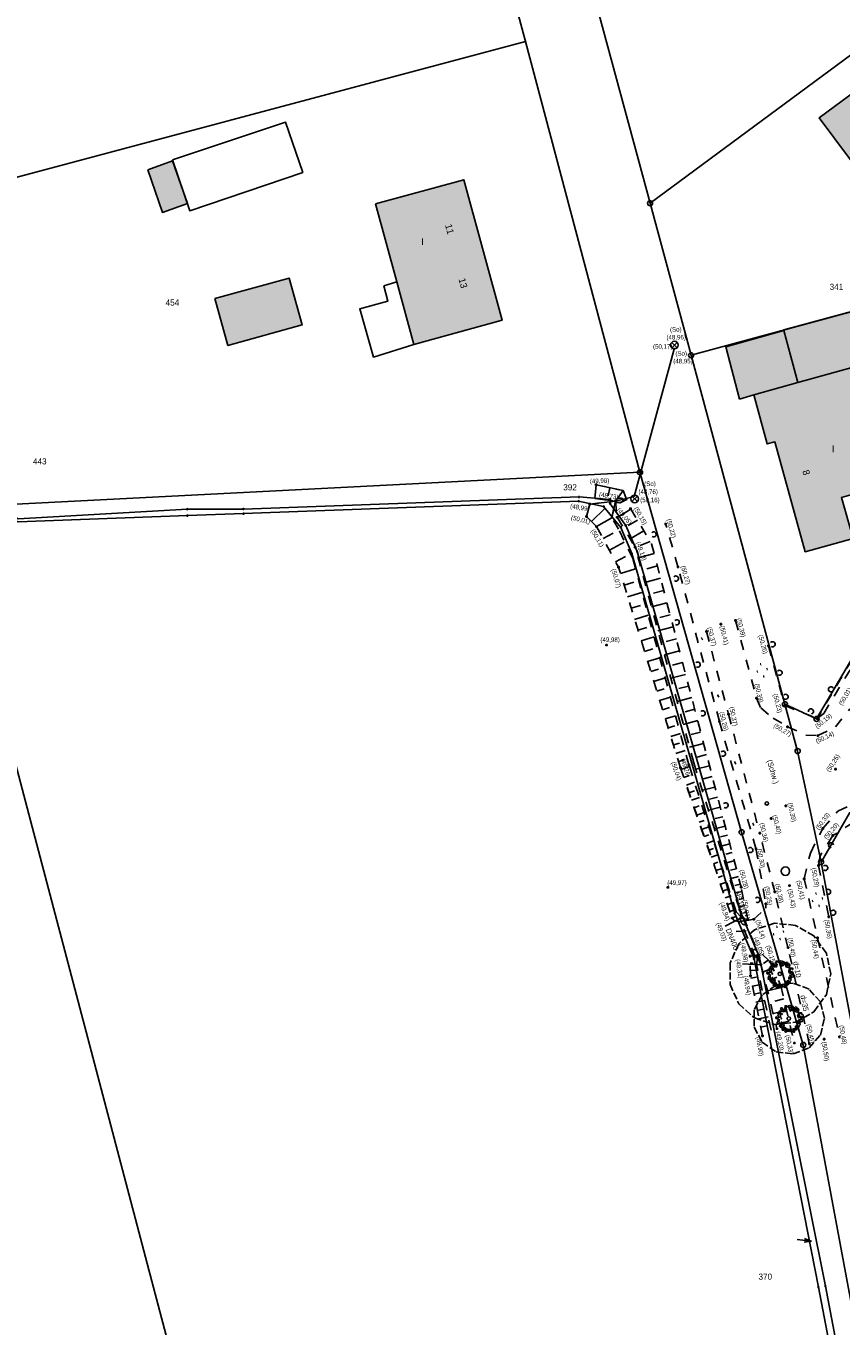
# Model space of a CAD drawing. Extents: x 2408905 to 2410405, y 5786105 to 5787663.
# Tile 10 of 43: x 2409688 to 2409768, y 5786749 to 5786877. Entities that reach past the tile are written whole.
import ezdxf

# ---------------------------------------------------------------- set-up
doc = ezdxf.new("R2010")
doc.units = 0
doc.linetypes.add('DASHED_61', pattern=[0.9, 0.7, -0.2])
doc.linetypes.add('DASHED_70', pattern=[2, 1, -1])
for name, color, linetype in [('K100-FLST_GRENZEN', 40, 'Continuous'), ('K105-FLST_NUMMERN', 40, 'Continuous'), ('K125-GEB_LINIEN', 40, 'Continuous'), ('K125-GEB_LINIEN-FLAECHE', 2, 'Continuous'), ('K130-GEB_TEXTE', 40, 'Continuous'), ('K140-KATASTERTOPO', 7, 'Continuous'), ('K145-VERM_PKTE', 7, 'Continuous'), ('STRKAT-TEXTE', 7, 'Continuous'), ('TOP-HOEHENI', 7, 'Continuous'), ('TOP-LINIEN', 7, 'Continuous'), ('TOP-SYMB-STRASSE', 32, 'Continuous'), ('TOP-SYMBOLE', 7, 'Continuous'), ('TOP-TEXTE', 7, 'Continuous')]:
    doc.layers.add(name, color=color, linetype=linetype)
doc.styles.add('SIMPLEX', font='CONTINUOUS')

# ---------------------------------------------------------------- blocks, each defined once
blk = doc.blocks.new('233')
at = {"layer": 'K105-FLST_NUMMERN', "color": 7}
for points in [[(2, 0.5, 0), (0, 0, 0), (2, -0.5, 0)], [(0, 0, 0), (4, 0, 0)]]:
    blk.add_polyline3d(points, dxfattribs=at)
blk = doc.blocks.new('128')
at = {"color": 11, "linetype": 'Continuous'}
blk.add_circle((0, 0), 0.5, dxfattribs=at)
blk = doc.blocks.new('122')
at = {"color": 11, "linetype": 'Continuous'}
blk.add_circle((0, 0), 1.25, dxfattribs=at)
blk = doc.blocks.new('251')
at = {"color": 40, "linetype": 'Continuous'}
blk.add_circle((0, 0), 0.175, dxfattribs=at)
blk = doc.blocks.new('GRENZSTEIN')
at = {"color": 7, "linetype": 'Continuous'}
blk.add_circle((0, 0), 0.75, dxfattribs=at)
blk = doc.blocks.new('806')
at = {"color": 43, "linetype": 'Continuous'}
blk.add_circle((0, -0.006), 0.251, dxfattribs=at)
at = {"layer": 'TOP-SYMBOLE', "color": 112}
for points in [[(-1.757, 0.278, 0), (-1.908, 0.204, 0), (-1.933, 0.082, 0), (-1.871, 0.009, 0), (-1.76, -0.042, 0), (-1.625, -0.005, 0), (-1.551, -0.103, 0), (-1.328, -0.264, 0)], [(-1.547, 0.71, 0), (-1.485, 0.598, 0), (-1.624, 0.462, 0), (-1.499, 0.339, 0), (-1.499, 0.239, 0), (-1.584, 0.177, 0), (-1.759, 0.092, 0)], [(-1.594, 0.656, 0), (-1.594, 0.778, 0), (-1.467, 0.839, 0), (-1.406, 0.766, 0), (-1.279, 0.904, 0)], [(-0.873, 0.57, 0), (-1.352, 0.847, 0), (-1.448, 0.987, 0), (-1.387, 1.086, 0), (-1.301, 1.086, 0), (-1.203, 1.061, 0), (-1.13, 1.037, 0), (-1.105, 1.11, 0), (-1.081, 1.184, 0), (-1.13, 1.332, 0), (-1.203, 1.466, 0), (-1.129, 1.591, 0), (-0.955, 1.567, 0), (-0.882, 1.467, 0), (-0.895, 1.256, 0)], [(-1.382, 0.089, 0), (-1.431, 0.263, 0)], [(-0.917, 0.756, 0), (-1.196, 0.657, 0), (-1.298, 0.509, 0), (-1.249, 0.36, 0), (-1.237, 0.175, 0), (-1.082, 0.025, 0), (-1.143, -0.086, 0)], [(-0.977, 1.436, 0), (-0.711, 1.288, 0), (-0.625, 1.251, 0), (-0.625, 1.202, 0), (-0.687, 1.153, 0), (-0.637, 1.042, 0), (-0.538, 1.029, 0), (-0.448, 1.082, 0), (-0.436, 1.257, 0), (-0.6, 1.635, 0), (-0.425, 1.745, 0)], [(-0.279, 1.428, 0), (-0.389, 1.318, 0), (-0.635, 1.3, 0), (-0.82, 1.207, 0), (-0.838, 1.024, 0), (-0.746, 0.951, 0)], [(-0.487, 1.639, 0), (-0.56, 1.694, 0), (-0.578, 1.822, 0), (-0.487, 1.877, 0), (-0.322, 1.877, 0), (-0.23, 1.786, 0), (-0.23, 1.694, 0), (-0.249, 1.621, 0)], [(-0.143, 1.799, 0), (0.128, 1.892, 0), (0.355, 1.854, 0), (0.561, 1.724, 0)], [(-0.044, 1.548, 0), (0.122, 1.639, 0), (0.284, 1.659, 0), (0.357, 1.51, 0)], [(-0.029, 1.786, 0), (0.191, 1.121, 0), (0.198, 1.099, 0), (0.249, 1.084, 0), (0.298, 1.145, 0), (0.525, 1.778, 0), (0.599, 1.803, 0), (0.661, 1.741, 0), (0.698, 1.642, 0), (1.058, 1.064, 0)], [(0.249, 1.351, 0), (0.397, 1.24, 0), (0.521, 1.214, 0), (0.688, 1.379, 0), (0.761, 1.656, 0)], [(0.855, 1.481, 0), (0.857, 1.593, 0), (0.97, 1.698, 0), (1.118, 1.661, 0), (1.167, 1.562, 0), (1.141, 1.487, 0), (1.053, 1.426, 0), (1.053, 1.389, 0), (1.164, 1.414, 0), (1.274, 1.45, 0), (1.36, 1.464, 0), (1.446, 1.365, 0), (1.484, 1.279, 0), (1.485, 1.192, 0), (1.397, 1.13, 0), (1.437, 0.8, 0), (1.422, 0.738, 0), (1.521, 0.664, 0), (1.706, 0.813, 0), (1.829, 0.849, 0), (1.917, 0.788, 0), (1.854, 0.652, 0), (1.78, 0.591, 0)], [(1.497, 1.128, 0), (1.387, 1.201, 0), (1.314, 1.22, 0), (1.204, 1.203, 0), (1.111, 1.258, 0), (1, 1.221, 0), (0.89, 1.221, 0), (0.89, 1.13, 0), (0.927, 1.038, 0), (1.076, 0.983, 0), (1.224, 0.927, 0), (1.371, 0.945, 0), (1.502, 0.908, 0), (1.511, 0.814, 0)], [(1.613, 0.547, 0), (1.447, 0.602, 0), (1.356, 0.602, 0), (1.301, 0.473, 0), (1.319, 0.345, 0), (1.374, 0.197, 0), (1.502, 0.104, 0), (1.667, 0.122, 0), (1.667, 0.305, 0), (1.612, 0.379, 0), (1.484, 0.36, 0), (1.575, 0.251, 0), (1.758, 0.251, 0), (1.758, 0.397, 0)], [(1.308, 0.152, 0), (1.917, 0.126, 0), (1.978, 0.064, 0), (1.954, 0.003, 0), (1.893, -0.034, 0), (1.488, -0.282, 0), (1.539, -0.084, 0)], [(2.029, 0.227, 0), (1.93, 0.189, 0), (1.804, 0.103, 0), (1.777, -0.023, 0), (1.876, -0.122, 0), (1.961, -0.209, 0), (2.013, -0.354, 0), (1.982, -0.442, 0), (1.835, -0.492, 0), (1.623, -0.392, 0), (1.549, -0.426, 0), (1.498, -0.526, 0), (1.536, -0.626, 0), (1.634, -0.664, 0), (1.709, -0.603, 0)], [(-1.792, -0.85, 0), (-1.195, -0.7, 0), (-1.134, -0.749, 0), (-1.171, -0.835, 0), (-1.234, -1.221, 0), (-1.197, -1.319, 0), (-1.06, -1.319, 0), (-0.973, -1.232, 0), (-1.039, -1.157, 0)], [(-1.731, -0.314, 0), (-1.631, -0.362, 0), (-1.607, -0.424, 0), (-1.644, -0.485, 0), (-1.707, -0.534, 0), (-1.706, -0.669, 0), (-1.644, -0.718, 0), (-1.445, -0.855, 0)], [(-1.357, -0.095, 0), (-1.431, -0.299, 0), (-1.449, -0.557, 0), (-1.339, -0.704, 0), (-1.264, -0.814, 0), (-1.11, -0.814, 0), (-1.034, -0.591, 0), (-1.183, -0.479, 0)], [(-0.676, -1.547, 0), (-0.641, -1.272, 0), (-1.333, -1.166, 0), (-1.388, -1.157, 0), (-1.337, -1.056, 0), (-0.996, -1.006, 0), (-0.958, -0.883, 0), (-0.872, -0.809, 0), (-0.75, -0.822, 0), (-0.701, -0.914, 0), (-0.979, -1.556, 0), (-0.98, -1.559, 0), (-0.955, -1.707, 0), (-0.88, -1.744, 0), (-0.782, -1.732, 0), (-0.095, -1.6, 0), (-0.062, -1.593, 0), (0.012, -1.631, 0), (0.11, -1.693, 0), (0.435, -1.966, 0)], [(-0.737, -1.364, 0), (-0.796, -1.587, 0), (-0.677, -1.659, 0), (-0.488, -1.548, 0), (-0.451, -1.401, 0), (-0.526, -1.31, 0)], [(-0.504, -1.818, 0), (-0.595, -1.89, 0), (-0.558, -1.988, 0), (-0.485, -2.037, 0), (-0.336, -1.988, 0), (-0.299, -1.876, 0), (-0.287, -1.777, 0), (-0.287, -1.678, 0), (-0.323, -1.503, 0)], [(-0.174, -1.497, 0), (-0.265, -1.662, 0), (-0.358, -1.808, 0), (-0.193, -1.863, 0), (0.013, -1.845, 0), (0.013, -1.699, 0), (0.142, -1.589, 0), (0.325, -1.625, 0), (0.325, -1.735, 0)], [(0.012, -1.747, 0), (0.174, -1.823, 0), (0.273, -1.961, 0), (0.449, -1.862, 0), (0.572, -1.911, 0), (0.758, -2.023, 0), (0.819, -2.023, 0), (0.856, -1.894, 0), (0.806, -1.611, 0)], [(0.925, -1.812, 0), (0.683, -1.775, 0), (0.571, -1.647, 0), (0.626, -1.519, 0), (0.864, -1.464, 0), (0.974, -1.39, 0), (0.974, -1.244, 0), (0.974, -1.061, 0)], [(0.604, -1.657, 0), (1.213, -1.608, 0), (1.224, -1.546, 0), (1.186, -1.484, 0), (0.958, -1.309, 0)], [(0.996, -1.703, 0), (1.081, -1.652, 0), (1.093, -1.579, 0), (1.068, -1.467, 0), (1.105, -1.304, 0), (1.191, -1.304, 0), (1.301, -1.278, 0), (1.487, -1.28, 0), (1.535, -1.218, 0), (1.496, -1.157, 0), (1.33, -1.095, 0), (1.293, -1.034, 0), (1.305, -0.922, 0)], [(1.116, -0.914, 0), (1.136, -1.081, 0), (1.339, -1.137, 0), (1.525, -1.101, 0), (1.67, -0.917, 0), (1.634, -0.751, 0), (1.449, -0.75, 0), (1.302, -0.75, 0), (1.302, -0.621, 0), (1.412, -0.399, 0)]]:
    blk.add_polyline3d(points, dxfattribs=at)
blk = doc.blocks.new('1802')
at = {"layer": 'TOP-SYMBOLE', "color": 123}
blk.add_polyline3d([(2.3, 0, 0), (2.297, 0.045, 0), (2.289, 0.089, 0), (2.276, 0.133, 0), (2.257, 0.177, 0), (2.234, 0.22, 0), (2.205, 0.261, 0), (2.171, 0.302, 0), (2.133, 0.341, 0), (2.09, 0.378, 0), (2.042, 0.414, 0), (1.99, 0.447, 0), (1.935, 0.479, 0), (1.876, 0.508, 0), (1.813, 0.536, 0), (1.748, 0.56, 0), (1.679, 0.582, 0), (1.608, 0.601, 0), (1.535, 0.618, 0), (1.46, 0.631, 0), (1.384, 0.642, 0), (1.307, 0.649, 0), (1.228, 0.654, 0), (1.15, 0.655, 0), (1.072, 0.654, 0), (0.993, 0.649, 0), (0.916, 0.642, 0), (0.84, 0.631, 0), (0.765, 0.618, 0), (0.692, 0.601, 0), (0.621, 0.582, 0), (0.552, 0.56, 0), (0.487, 0.536, 0), (0.424, 0.508, 0), (0.365, 0.479, 0), (0.31, 0.447, 0), (0.258, 0.414, 0), (0.21, 0.378, 0), (0.167, 0.341, 0), (0.129, 0.302, 0), (0.095, 0.261, 0), (0.066, 0.22, 0), (0.043, 0.177, 0), (0.024, 0.133, 0), (0.011, 0.089, 0), (0.003, 0.045, 0), (0, 0, 0), (0.003, -0.045, 0), (0.011, -0.089, 0), (0.024, -0.133, 0), (0.043, -0.177, 0), (0.066, -0.22, 0), (0.095, -0.261, 0), (0.129, -0.302, 0), (0.167, -0.341, 0), (0.21, -0.378, 0), (0.258, -0.414, 0), (0.31, -0.447, 0), (0.365, -0.479, 0), (0.424, -0.508, 0), (0.487, -0.536, 0), (0.552, -0.56, 0), (0.621, -0.582, 0), (0.692, -0.601, 0), (0.765, -0.618, 0), (0.84, -0.631, 0), (0.916, -0.642, 0), (0.993, -0.649, 0), (1.072, -0.654, 0), (1.15, -0.655, 0), (1.228, -0.654, 0), (1.307, -0.649, 0), (1.384, -0.642, 0), (1.46, -0.631, 0), (1.535, -0.618, 0), (1.608, -0.601, 0), (1.679, -0.582, 0), (1.748, -0.56, 0), (1.813, -0.536, 0), (1.876, -0.508, 0), (1.935, -0.479, 0), (1.99, -0.447, 0), (2.042, -0.414, 0), (2.09, -0.378, 0), (2.133, -0.341, 0), (2.171, -0.302, 0), (2.205, -0.261, 0), (2.234, -0.22, 0), (2.257, -0.177, 0), (2.276, -0.133, 0), (2.289, -0.089, 0), (2.297, -0.045, 0), (2.3, 0, 0), (2.3, 0, 0)], dxfattribs=at)
blk = doc.blocks.new('1731')
at = {"color": 123, "linetype": 'Continuous'}
blk.add_circle((0, 0), 0.75, dxfattribs=at)
at = {"layer": 'TOP-SYMB-STRASSE', "color": 123}
for points in [[(-0.53, -0.53, 0), (0.53, 0.53, 0)], [(0.53, -0.53, 0), (-0.53, 0.53, 0)]]:
    blk.add_polyline3d(points, dxfattribs=at)
blk = doc.blocks.new('168')
at = {"color": 74, "linetype": 'Continuous'}
blk.add_arc((0, 0.001), 1, 318.61027, 221.38965, dxfattribs=at)
blk = doc.blocks.new('179')
at = {"layer": 'TOP-SYMBOLE', "color": 111}
for points in [[(-4, -0.25, 0), (-4, 0.25, 0)], [(-3.5, -0.25, 0), (-3.5, 0.25, 0)], [(-0.25, 2.75, 0), (-0.25, 3.25, 0)], [(0.25, 2.75, 0), (0.25, 3.25, 0)], [(3.5, -0.25, 0), (3.5, 0.25, 0)], [(4, -0.25, 0), (4, 0.25, 0)], [(-0.25, -3.25, 0), (-0.25, -2.75, 0)], [(0.25, -3.25, 0), (0.25, -2.75, 0)]]:
    blk.add_polyline3d(points, dxfattribs=at)
blk = doc.blocks.new('177')
at = {"layer": 'TOP-SYMBOLE', "color": 111}
for points in [[(-0.25, -0.25, 0), (-0.25, 0.25, 0)], [(0.25, -0.25, 0), (0.25, 0.25, 0)]]:
    blk.add_polyline3d(points, dxfattribs=at)
blk = doc.blocks.new('247')
at = {"layer": 'TOP-HOEHENI', "color": 30}
for points in [[(-0.375, 0, 0), (0.375, 0, 0)], [(0, -0.375, 0), (0, 0.375, 0)]]:
    blk.add_polyline3d(points, dxfattribs=at)

msp = doc.modelspace()

# ---------------------------------------------------------------- hatches: boundary and pattern name
at = {"layer": 'K125-GEB_LINIEN-FLAECHE'}
for color, points in [(32, [(2409768.498, 5786863.725), (2409771.051, 5786860.287), (2409772.2, 5786861.172), (2409773.024, 5786861.806), (2409778.134, 5786854.856), (2409784.758, 5786859.75), (2409779.641, 5786866.689), (2409781.445, 5786868.027), (2409779.831, 5786870.233), (2409778.465, 5786872.099), (2409776.004, 5786875.461), (2409773.53, 5786873.634), (2409765.528, 5786867.724)]), (33, [(2409699.583, 5786862.611), (2409701.028, 5786858.428), (2409703.501, 5786859.29), (2409702.022, 5786863.479)]), (32, [(2409721.941, 5786859.262), (2409724.031, 5786851.632), (2409725.721, 5786845.461), (2409734.39, 5786847.841), (2409730.612, 5786861.642)]), (33, [(2409706.171, 5786849.979), (2409707.452, 5786845.371), (2409714.751, 5786847.384), (2409713.469, 5786851.99)]), (33, [(2409762.042, 5786846.857), (2409763.415, 5786841.739), (2409768.617, 5786843.187), (2409768.721, 5786842.811), (2409772.223, 5786843.768), (2409770.749, 5786849.265), (2409762.029, 5786846.905)]), (33, [(2409757.697, 5786840.112), (2409759.113, 5786840.542), (2409763.415, 5786841.739), (2409762.042, 5786846.857), (2409756.339, 5786845.232)]), (32, [(2409768.721, 5786842.811), (2409768.617, 5786843.187), (2409763.415, 5786841.739), (2409759.113, 5786840.542), (2409760.417, 5786835.707), (2409761.161, 5786835.908), (2409764.145, 5786825.118), (2409768.837, 5786826.426), (2409767.696, 5786830.461), (2409771.836, 5786831.619)])]:
    msp.add_hatch(color=color, dxfattribs=at).paths.add_polyline_path(points)

# ---------------------------------------------------------------- linework, layer by layer
at = {"layer": 'K100-FLST_GRENZEN', "color": 7}
for points in [[(2409772.947, 5786756.166, 0), (2409765.696, 5786794.675, 0), (2409763.402, 5786805.559, 0), (2409762.158, 5786810.161, 0), (2409752.947, 5786844.414, 0), (2409748.907, 5786859.331, 0), (2409726.224, 5786943.092, 0), (2409725.162, 5786947.016, 0), (2409724.599, 5786949.096, 0), (2409723.261, 5786954.046, 0), (2409702.503, 5787030.808, 0), (2409695.355, 5787065.848, 0), (2409689.941, 5787061.966, 0), (2409689.346, 5787057.474, 0), (2409689.346, 5787057.474, 0), (2409697.026, 5787022.126, 0), (2409714.733, 5786956.72, 0), (2409717.678, 5786945.84, 0), (2409736.671, 5786875.198, 0), (2409747.92, 5786832.927, 0), (2409757.9, 5786797.604, 0), (2409761.643, 5786784.682, 0), (2409763.95, 5786776.715, 0), (2409778.558, 5786698.174, 0)], [(2409792.645, 5786855.189, 0), (2409765.264, 5786808.718, 0), (2409762.158, 5786810.161, 0), (2409763.402, 5786805.559, 0), (2409763.402, 5786805.559, 0), (2409765.696, 5786794.675, 0), (2409768.513, 5786799.532, 0)], [(2409686.848, 5786828.073, 0), (2409703.473, 5786828.675, 0), (2409708.979, 5786828.865, 0), (2409741.897, 5786830.086, 0), (2409744.346, 5786829.561, 0), (2409746.043, 5786827.521, 0), (2409747.105, 5786824.951, 0), (2409757.225, 5786789.631, 0), (2409759.116, 5786785.179, 0), (2409759.554, 5786782.947, 0), (2409765.442, 5786752.943, 0), (2409775.939, 5786698.186, 0)], [(2409776.455, 5786698.717, 0), (2409766.134, 5786753.051, 0), (2409760.037, 5786783.348, 0), (2409759.642, 5786785.313, 0), (2409757.804, 5786789.8, 0), (2409747.647, 5786825.143, 0), (2409746.514, 5786827.711, 0), (2409744.997, 5786829.843, 0), (2409744.993, 5786830.27, 0), (2409741.933, 5786830.506, 0), (2409708.978, 5786829.321, 0), (2409703.475, 5786829.308, 0), (2409686.868, 5786828.342, 0)], [(2409788.525, 5786673.584, 0), (2409787.894, 5786676.922, 0), (2409786.264, 5786685.54, 0), (2409785.578, 5786689.164, 0), (2409778.558, 5786698.174, 0), (2409777.171, 5786697.414, 0), (2409776.222, 5786696.895, 0), (2409773.135, 5786695.204, 0), (2409718.358, 5786683.98, 0), (2409718.358, 5786683.98, 0), (2409699.377, 5786755.899, 0), (2409679.968, 5786829.44, 0), (2409674.09, 5786829.117, 0), (2409672.953, 5786829.058, 0), (2409668.98, 5786828.853, 0), (2409667.1, 5786828.756, 0), (2409664.65, 5786828.635, 0), (2409658.813, 5786828.346, 0), (2409657.198, 5786828.266, 0), (2409653.916, 5786828.103, 0), (2409651.305, 5786823.634, 0), (2409678.39, 5786644.582, 0)]]:
    msp.add_polyline3d(points, dxfattribs=at)
for points in [[(2409726.224, 5786943.092, 0), (2409748.907, 5786859.331, 0), (2409779.006, 5786881.583, 0), (2409780.153, 5786882.43, 0), (2409773.185, 5786891.877, 0), (2409777.435, 5786920.065, 0), (2409779.373, 5786932.916, 0), (2409799.999, 5786948.138, 0), (2409812.354, 5786946.276, 0), (2409815.254, 5786965.488, 0), (2409814.996, 5786967.977, 0), (2409813.565, 5786970.029, 0), (2409811.319, 5786971.13, 0), (2409808.82, 5786971.005, 0), (2409745.222, 5786951.127, 0), (2409730.046, 5786946.89, 0), (2409726.224, 5786943.092, 0)], [(2409668.817, 5786933.18, 0), (2409667.28, 5786932.782, 0), (2409667.18, 5786921.82, 0), (2409669.858, 5786901.947, 0), (2409673.53, 5786877.543, 0), (2409675.94, 5786861.908, 0), (2409676.558, 5786859.158, 0), (2409677.771, 5786859.492, 0), (2409736.671, 5786875.198, 0), (2409717.678, 5786945.84, 0), (2409668.817, 5786933.18, 0)], [(2409752.947, 5786844.414, 0), (2409792.645, 5786855.189, 0), (2409795.238, 5786859.581, 0), (2409779.006, 5786881.583, 0), (2409748.907, 5786859.331, 0), (2409752.947, 5786844.414, 0)], [(2409677.527, 5786854.841, 0), (2409680.597, 5786841.888, 0), (2409683.951, 5786831.515, 0), (2409684.946, 5786829.695, 0), (2409686, 5786829.75, 0), (2409747.92, 5786832.927, 0), (2409736.671, 5786875.198, 0), (2409677.771, 5786859.492, 0), (2409676.558, 5786859.158, 0), (2409677.527, 5786854.841, 0)], [(2409762.158, 5786810.161, 0), (2409765.264, 5786808.718, 0), (2409792.645, 5786855.189, 0), (2409752.947, 5786844.414, 0), (2409762.158, 5786810.161, 0)], [(2409685.452, 5786829.066, 0), (2409686.868, 5786828.342, 0), (2409703.475, 5786829.308, 0), (2409708.978, 5786829.321, 0), (2409741.933, 5786830.506, 0), (2409744.993, 5786830.27, 0), (2409744.997, 5786829.843, 0), (2409746.514, 5786827.711, 0), (2409747.647, 5786825.143, 0), (2409757.804, 5786789.8, 0), (2409759.642, 5786785.313, 0), (2409760.037, 5786783.348, 0), (2409766.134, 5786753.051, 0), (2409776.455, 5786698.717, 0), (2409777.171, 5786697.414, 0), (2409778.558, 5786698.174, 0), (2409763.95, 5786776.715, 0), (2409761.643, 5786784.682, 0), (2409757.9, 5786797.604, 0), (2409747.92, 5786832.927, 0), (2409686, 5786829.75, 0), (2409684.946, 5786829.695, 0), (2409685.452, 5786829.066, 0)], [(2409679.968, 5786829.44, 0), (2409699.377, 5786755.899, 0), (2409718.358, 5786683.98, 0), (2409773.135, 5786695.204, 0), (2409776.222, 5786696.895, 0), (2409775.939, 5786698.186, 0), (2409765.442, 5786752.943, 0), (2409759.554, 5786782.947, 0), (2409759.116, 5786785.179, 0), (2409757.225, 5786789.631, 0), (2409747.105, 5786824.951, 0), (2409746.043, 5786827.521, 0), (2409744.346, 5786829.561, 0), (2409741.897, 5786830.086, 0), (2409708.979, 5786828.865, 0), (2409703.473, 5786828.675, 0), (2409686.848, 5786828.073, 0), (2409685.087, 5786828.686, 0), (2409684.283, 5786829.661, 0), (2409679.968, 5786829.44, 0)], [(2409765.696, 5786794.675, 0), (2409772.947, 5786756.166, 0), (2409792.228, 5786749.603, 0), (2409805.192, 5786787.103, 0), (2409768.513, 5786799.532, 0), (2409765.696, 5786794.675, 0)]]:
    msp.add_polyline3d(points, close=True, dxfattribs=at)
at = {"layer": 'K125-GEB_LINIEN', "color": 32}
for points in [[(2409768.498, 5786863.725, 0), (2409771.051, 5786860.287, 0), (2409772.2, 5786861.172, 0), (2409773.024, 5786861.806, 0), (2409778.134, 5786854.856, 0), (2409784.758, 5786859.75, 0), (2409779.641, 5786866.689, 0), (2409781.445, 5786868.027, 0), (2409779.831, 5786870.233, 0), (2409778.465, 5786872.099, 0), (2409776.004, 5786875.461, 0), (2409773.53, 5786873.634, 0), (2409765.528, 5786867.724, 0), (2409768.498, 5786863.725, 0)], [(2409699.583, 5786862.611, 0), (2409701.028, 5786858.428, 0), (2409703.501, 5786859.29, 0), (2409702.022, 5786863.479, 0), (2409699.583, 5786862.611, 0)], [(2409721.941, 5786859.262, 0), (2409724.031, 5786851.632, 0), (2409725.721, 5786845.461, 0), (2409734.39, 5786847.841, 0), (2409730.612, 5786861.642, 0), (2409721.941, 5786859.262, 0)], [(2409706.171, 5786849.979, 0), (2409707.452, 5786845.371, 0), (2409714.751, 5786847.384, 0), (2409713.469, 5786851.99, 0), (2409706.171, 5786849.979, 0)], [(2409762.042, 5786846.857, 0), (2409763.415, 5786841.739, 0), (2409768.617, 5786843.187, 0), (2409768.721, 5786842.811, 0), (2409772.223, 5786843.768, 0), (2409770.749, 5786849.265, 0), (2409762.029, 5786846.905, 0), (2409762.042, 5786846.857, 0)], [(2409757.697, 5786840.112, 0), (2409759.113, 5786840.542, 0), (2409763.415, 5786841.739, 0), (2409762.042, 5786846.857, 0), (2409756.339, 5786845.232, 0), (2409757.697, 5786840.112, 0)], [(2409756.339, 5786845.232, 0), (2409762.042, 5786846.857, 0)], [(2409756.339, 5786845.232, 0), (2409757.697, 5786840.112, 0)], [(2409768.721, 5786842.811, 0), (2409768.617, 5786843.187, 0), (2409763.415, 5786841.739, 0), (2409759.113, 5786840.542, 0), (2409760.417, 5786835.707, 0), (2409761.161, 5786835.908, 0), (2409764.145, 5786825.118, 0), (2409768.837, 5786826.426, 0), (2409767.696, 5786830.461, 0), (2409771.836, 5786831.619, 0), (2409768.721, 5786842.811, 0)], [(2409757.697, 5786840.112, 0), (2409759.113, 5786840.542, 0)]]:
    msp.add_polyline3d(points, dxfattribs=at)
at = {"layer": 'K125-GEB_LINIEN', "color": 40}
for points in [[(2409702.009, 5786863.607, 0), (2409703.715, 5786858.599, 0), (2409714.798, 5786862.359, 0), (2409713.117, 5786867.276, 0), (2409702.009, 5786863.607, 0)], [(2409722.771, 5786851.23, 0), (2409723.159, 5786849.706, 0), (2409720.406, 5786848.981, 0), (2409721.765, 5786844.233, 0), (2409725.721, 5786845.461, 0), (2409724.031, 5786851.632, 0), (2409722.771, 5786851.23, 0)]]:
    msp.add_polyline3d(points, close=True, dxfattribs=at)
at = {"layer": 'K140-KATASTERTOPO', "color": 112}
for points in [[(2409743.607, 5786831.69, 49.984), (2409746.255, 5786831.127, 50.027), (2409745.512, 5786830.103, 48.727), (2409743.491, 5786830.366, 49.012), (2409743.607, 5786831.69, 49.984)], [(2409743.658, 5786827.592, 50.054), (2409742.673, 5786828.591, 49.957), (2409742.993, 5786829.792, 48.991), (2409745.512, 5786830.103, 48.727), (2409745.16, 5786828.444, 48.974), (2409743.658, 5786827.592, 50.054)]]:
    msp.add_polyline3d(points, close=True, dxfattribs=at)
at = {"layer": 'K140-KATASTERTOPO', "color": 7}
for points in [[(2409744.97, 5786831.4, 49.701), (2409744.801, 5786830.604, 49.702)], [(2409746.623, 5786830.245, 49.403), (2409745.909, 5786829.888, 49.473)], [(2409743.165, 5786828.092, 49.702), (2409744.496, 5786829.404, 49.807)], [(2409747.032, 5786829.292, 49.393), (2409745.686, 5786828.485, 49.647)], [(2409747.662, 5786828.24, 0), (2409746.769, 5786827.704, 0)], [(2409748.29, 5786827.192, 0), (2409746.957, 5786826.393, 0)], [(2409744.29, 5786826.423, 0), (2409745.285, 5786826.96, 0)], [(2409744.913, 5786825.268, 0), (2409746.382, 5786826.062, 0)], [(2409748.915, 5786826.148, 0), (2409747.947, 5786825.739, 0)], [(2409745.529, 5786824.129, 0), (2409746.492, 5786824.649, 0)], [(2409749.307, 5786824.951, 0), (2409747.732, 5786824.541, 0)], [(2409746.001, 5786822.991, 0), (2409747.48, 5786823.447, 0)], [(2409749.625, 5786823.732, 0), (2409748.583, 5786823.46, 0)], [(2409746.359, 5786821.831, 0), (2409747.319, 5786822.128, 0)], [(2409749.941, 5786822.52, 0), (2409748.391, 5786822.116, 0)], [(2409746.709, 5786820.695, 0), (2409748.112, 5786821.128, 0)], [(2409750.255, 5786821.316, 0), (2409749.23, 5786821.049, 0)], [(2409747.053, 5786819.582, 0), (2409747.964, 5786819.863, 0)], [(2409750.568, 5786820.12, 0), (2409749.041, 5786819.721, 0)], [(2409747.389, 5786818.492, 0), (2409748.72, 5786818.902, 0)], [(2409750.878, 5786818.93, 0), (2409749.868, 5786818.667, 0)], [(2409747.719, 5786817.423, 0), (2409748.582, 5786817.689, 0)], [(2409751.186, 5786817.748, 0), (2409749.683, 5786817.356, 0)], [(2409748.043, 5786816.376, 0), (2409749.303, 5786816.765, 0)], [(2409748.359, 5786815.35, 0), (2409749.177, 5786815.602, 0)], [(2409751.492, 5786816.573, 0), (2409750.499, 5786816.314, 0)], [(2409748.669, 5786814.344, 0), (2409749.862, 5786814.712, 0)], [(2409751.797, 5786815.406, 0), (2409750.318, 5786815.02, 0)], [(2409748.974, 5786813.359, 0), (2409749.747, 5786813.598, 0)], [(2409752.4, 5786813.093, 0), (2409750.945, 5786812.713, 0)], [(2409752.1, 5786814.246, 0), (2409751.121, 5786813.991, 0)], [(2409749.271, 5786812.394, 0), (2409750.4, 5786812.742, 0)], [(2409752.699, 5786811.947, 0), (2409751.736, 5786811.696, 0)], [(2409749.563, 5786811.448, 0), (2409750.295, 5786811.674, 0)], [(2409749.849, 5786810.521, 0), (2409750.916, 5786810.85, 0)], [(2409752.996, 5786810.808, 0), (2409751.564, 5786810.434, 0)], [(2409750.13, 5786809.613, 0), (2409750.821, 5786809.826, 0)], [(2409753.291, 5786809.676, 0), (2409752.344, 5786809.429, 0)], [(2409750.404, 5786808.723, 0), (2409751.411, 5786809.034, 0)], [(2409750.673, 5786807.852, 0), (2409751.326, 5786808.053, 0)], [(2409753.585, 5786808.551, 0), (2409752.175, 5786808.183, 0)], [(2409750.937, 5786806.997, 0), (2409751.887, 5786807.29, 0)], [(2409753.876, 5786807.433, 0), (2409752.944, 5786807.19, 0)], [(2409751.195, 5786806.16, 0), (2409751.81, 5786806.35, 0)], [(2409751.449, 5786805.34, 0), (2409752.344, 5786805.616, 0)], [(2409754.166, 5786806.322, 0), (2409752.779, 5786805.96, 0)], [(2409751.697, 5786804.536, 0), (2409752.276, 5786804.715, 0)], [(2409754.739, 5786804.126, 0), (2409753.397, 5786803.776, 0)], [(2409754.454, 5786805.218, 0), (2409753.536, 5786804.979, 0)], [(2409751.945, 5786803.75, 0), (2409752.781, 5786804.039, 0)], [(2409752.211, 5786802.982, 0), (2409752.757, 5786803.171, 0)], [(2409755.015, 5786803.066, 0), (2409754.155, 5786802.841, 0)], [(2409752.473, 5786802.224, 0), (2409753.275, 5786802.501, 0)], [(2409752.731, 5786801.476, 0), (2409753.256, 5786801.657, 0)], [(2409755.284, 5786802.036, 0), (2409754.042, 5786801.712, 0)], [(2409752.987, 5786800.737, 0), (2409753.757, 5786801.003, 0)], [(2409755.545, 5786801.036, 0), (2409754.748, 5786800.829, 0)], [(2409753.238, 5786800.008, 0), (2409753.742, 5786800.182, 0)], [(2409753.487, 5786799.289, 0), (2409754.227, 5786799.545, 0)], [(2409755.798, 5786800.065, 0), (2409754.65, 5786799.766, 0)], [(2409756.044, 5786799.123, 0), (2409755.308, 5786798.931, 0)], [(2409753.732, 5786798.579, 0), (2409754.215, 5786798.746, 0)], [(2409753.974, 5786797.879, 0), (2409754.684, 5786798.124, 0)], [(2409756.283, 5786798.207, 0), (2409755.223, 5786797.931, 0)], [(2409754.213, 5786797.187, 0), (2409754.676, 5786797.347, 0)], [(2409754.449, 5786796.505, 0), (2409755.129, 5786796.74, 0)], [(2409756.74, 5786796.455, 0), (2409755.764, 5786796.2, 0)], [(2409756.515, 5786797.318, 0), (2409755.837, 5786797.141, 0)], [(2409754.682, 5786795.832, 0), (2409755.125, 5786795.985, 0)], [(2409754.912, 5786795.164, 0), (2409755.564, 5786795.39, 0)], [(2409756.958, 5786795.616, 0), (2409756.335, 5786795.453, 0)], [(2409755.143, 5786794.497, 0), (2409755.568, 5786794.644, 0)], [(2409755.373, 5786793.83, 0), (2409755.996, 5786794.045, 0)], [(2409757.171, 5786794.802, 0), (2409756.274, 5786794.568, 0)], [(2409757.377, 5786794.011, 0), (2409756.804, 5786793.862, 0)], [(2409755.604, 5786793.163, 0), (2409756.01, 5786793.303, 0)], [(2409755.835, 5786792.496, 0), (2409756.429, 5786792.701, 0)], [(2409757.577, 5786793.244, 0), (2409756.755, 5786793.029, 0)], [(2409756.065, 5786791.828, 0), (2409756.452, 5786791.962, 0)], [(2409756.296, 5786791.161, 0), (2409756.861, 5786791.357, 0)], [(2409757.937, 5786791.776, 0), (2409757.194, 5786791.623, 0)], [(2409757.772, 5786792.498, 0), (2409757.247, 5786792.361, 0)], [(2409756.526, 5786790.494, 49.647), (2409756.894, 5786790.621, 0)], [(2409758.219, 5786790.413, 0), (2409757.611, 5786790.286, 0)], [(2409758.078, 5786791.094, 0), (2409757.628, 5786791.001, 0)], [(2409756.757, 5786789.827, 49.473), (2409757.294, 5786790.012, 49.393)], [(2409756.993, 5786789.162, 49.393), (2409757.315, 5786789.358, 49.403)], [(2409758.361, 5786789.731, 0), (2409757.982, 5786789.652, 0)], [(2409760.512, 5786785.052, 0), (2409760.043, 5786784.725, 0)], [(2409758.736, 5786784.737, 0), (2409759.043, 5786784.744, 0)], [(2409758.751, 5786784.035, 0), (2409759.479, 5786784.051, 0)], [(2409760.957, 5786784.292, 0), (2409759.984, 5786783.855, 0)], [(2409758.808, 5786783.268, 0), (2409759.349, 5786783.376, 0)], [(2409758.962, 5786782.496, 0), (2409759.792, 5786782.662, 0)], [(2409761.367, 5786783.381, 0), (2409760.609, 5786783.041, 0)], [(2409759.119, 5786781.712, 0), (2409759.685, 5786781.825, 0)], [(2409761.795, 5786782.354, 0), (2409760.439, 5786782.035, 0)], [(2409762.06, 5786781.231, 0), (2409761.166, 5786781.02, 0)], [(2409759.279, 5786780.917, 0), (2409760.146, 5786781.09, 0)], [(2409759.44, 5786780.109, 0), (2409760.031, 5786780.228, 0)], [(2409762.323, 5786780.116, 0), (2409760.997, 5786779.803, 0)], [(2409759.605, 5786779.29, 0), (2409760.51, 5786779.472, 0)], [(2409759.771, 5786778.459, 0), (2409760.388, 5786778.583, 0)], [(2409762.57, 5786779.068, 0), (2409761.695, 5786778.862, 0)], [(2409762.749, 5786778.31, 0), (2409762.749, 5786778.31, 0)], [(2409762.914, 5786777.609, 0), (2409762.914, 5786777.609, 0)]]:
    msp.add_polyline3d(points, dxfattribs=at)
at = {"layer": 'TOP-LINIEN', "color": 1}
for p, q in [((2409751.321, 5786845.127, 48.953), (2409747.334, 5786830.561, 48.76)), ((2409747.334, 5786830.561, 48.76), (2409745.512, 5786830.103, 48.727)), ((2409766.655, 5786783.7, 50.409), (2409766.655, 5786783.7, 50.409)), ((2409766.033, 5786779.318, 50.366), (2409766.033, 5786779.318, 50.366))]:
    msp.add_line(p, q, dxfattribs=at)
at = {"layer": 'TOP-LINIEN', "color": 132, "linetype": 'DASHED_70'}
for p, q in [((2409743.607, 5786831.69, 49.984), (2409746.255, 5786831.127, 50.027)), ((2409746.255, 5786831.127, 50.027), (2409746.992, 5786829.359, 50.151)), ((2409778.894, 5786831.8, 50.371), (2409765.324, 5786808.752, 50.194)), ((2409742.993, 5786829.792, 48.991), (2409745.512, 5786830.103, 48.725)), ((2409743.491, 5786830.366, 49.012), (2409745.512, 5786830.103, 48.725)), ((2409745.16, 5786828.444, 48.974), (2409745.511, 5786830.107, 48.755)), ((2409745.512, 5786830.103, 48.725), (2409745.674, 5786828.504, 49.048)), ((2409742.673, 5786828.591, 49.957), (2409743.658, 5786827.592, 50.054)), ((2409745.82, 5786827.341, 49.139), (2409745.16, 5786828.444, 48.974)), ((2409745.674, 5786828.504, 49.048), (2409747.449, 5786825.583, 49.126)), ((2409746.992, 5786829.359, 50.151), (2409749.057, 5786825.911, 50.165)), ((2409743.658, 5786827.592, 50.054), (2409745.811, 5786823.606, 50.02)), ((2409747.203, 5786824.462, 49.138), (2409745.821, 5786827.337, 49.109)), ((2409751.651, 5786823.648, 50.265), (2409750.437, 5786827.852, 50.223)), ((2409749.057, 5786825.911, 50.165), (2409757.846, 5786792.213, 50.281)), ((2409753.204, 5786804.394, 49.285), (2409747.449, 5786825.583, 49.126)), ((2409751.889, 5786803.913, 50.044), (2409745.811, 5786823.606, 50.072)), ((2409747.203, 5786824.462, 49.138), (2409752.736, 5786804.178, 49.262)), ((2409755.715, 5786808.472, 50.257), (2409751.651, 5786823.648, 50.265)), ((2409757.294, 5786818.39, 50.385), (2409759.362, 5786810.762, 50.385)), ((2409765.96, 5786809.252, 50.137), (2409771.492, 5786818.406, 50.242)), ((2409754.442, 5786817.29, 50.375), (2409756.619, 5786809.174, 50.376)), ((2409760.53, 5786815.89, 50.259), (2409762.137, 5786810.021, 50.227)), ((2409759.362, 5786810.762, 50.385), (2409759.776, 5786809.803, 50.374)), ((2409756.619, 5786809.174, 50.376), (2409759.676, 5786797.496, 50.359)), ((2409759.776, 5786809.803, 50.374), (2409760.984, 5786808.807, 50.312)), ((2409762.137, 5786810.021, 50.227), (2409765.324, 5786808.752, 50.194)), ((2409765.324, 5786808.752, 50.194), (2409765.96, 5786809.252, 50.137)), ((2409767.13, 5786807.946, 50.093), (2409768.531, 5786809.698, 50.022)), ((2409759.309, 5786795.985, 50.299), (2409755.715, 5786808.472, 50.257)), ((2409760.984, 5786808.807, 50.312), (2409762.413, 5786807.942, 50.265)), ((2409762.413, 5786807.942, 50.265), (2409764.211, 5786807.138, 50.16)), ((2409765.395, 5786807.078, 50.139), (2409767.13, 5786807.946, 50.093)), ((2409764.211, 5786807.138, 50.16), (2409765.395, 5786807.078, 50.139)), ((2409757.365, 5786789.791, 49.172), (2409752.736, 5786804.178, 49.262)), ((2409753.204, 5786804.394, 49.285), (2409757.708, 5786789.977, 49.152)), ((2409751.889, 5786803.913, 50.044), (2409756.981, 5786789.178, 49.936)), ((2409754.854, 5786795.333, 49.981), (2409752.378, 5786802.499, 50.034)), ((2409767.36, 5786799.679, 50.295), (2409769.487, 5786800.599, 50.254)), ((2409765.876, 5786797.969, 50.333), (2409767.36, 5786799.679, 50.295)), ((2409764.65, 5786795.554, 50.367), (2409765.876, 5786797.969, 50.333)), ((2409768.922, 5786798.602, 50.265), (2409766.849, 5786797.272, 50.198)), ((2409761.158, 5786791.738, 50.378), (2409759.677, 5786797.496, 50.355)), ((2409766.849, 5786797.272, 50.198), (2409765.603, 5786795.282, 50.278)), ((2409759.309, 5786795.985, 50.299), (2409760.276, 5786790.579, 50.248)), ((2409764.039, 5786793.033, 50.41), (2409764.65, 5786795.554, 50.367)), ((2409765.603, 5786795.282, 50.278), (2409765.446, 5786794.339, 50.291)), ((2409765.446, 5786794.339, 50.291), (2409766.45, 5786789.293, 50.361)), ((2409764.05, 5786793.035, 50.386), (2409765.356, 5786787.232, 50.419)), ((2409758.502, 5786789.049, 50.005), (2409757.846, 5786792.213, 50.281)), ((2409762.451, 5786786.269, 50.37), (2409761.154, 5786791.737, 50.352)), ((2409759.098, 5786789.05, 50.147), (2409760.272, 5786790.143, 50.251)), ((2409760.272, 5786790.143, 50.251), (2409760.276, 5786790.579, 50.253)), ((2409756.981, 5786789.178, 49.936), (2409757.166, 5786788.929, 49.96)), ((2409757.166, 5786788.929, 49.96), (2409757.695, 5786788.799, 49.946)), ((2409757.882, 5786789.229, 49.034), (2409757.365, 5786789.791, 49.172)), ((2409759.098, 5786789.05, 50.142), (2409757.695, 5786788.799, 49.946)), ((2409757.695, 5786788.799, 49.946), (2409758.502, 5786789.049, 50.005)), ((2409757.697, 5786789.154), (2409758.067, 5786789.304)), ((2409759.254, 5786785.316), (2409757.697, 5786789.154)), ((2409757.708, 5786789.977, 49.152), (2409757.882, 5786789.229, 49.034)), ((2409758.067, 5786789.304), (2409759.624, 5786785.466)), ((2409764.548, 5786776.825, 50.422), (2409762.451, 5786786.269, 50.37)), ((2409765.356, 5786787.232, 50.419), (2409767.509, 5786777.517, 50.459)), ((2409758.72, 5786785.44, 49.983), (2409759.927, 5786785.639, 50.016)), ((2409758.763, 5786783.491, 49.943), (2409758.72, 5786785.44, 49.983)), ((2409759.624, 5786785.466), (2409759.254, 5786785.316)), ((2409759.383, 5786784.478, 49.33), (2409759.439, 5786785.391, 49.05)), ((2409759.439, 5786785.391, 49.05), (2409759.797, 5786784.605, 49.305)), ((2409759.927, 5786785.639, 50.016), (2409760.7, 5786784.864, 50.154)), ((2409760.803, 5786778.173, 49.239), (2409759.383, 5786784.478, 49.33)), ((2409759.797, 5786784.605, 49.305), (2409761.369, 5786778.314, 49.201)), ((2409760.7, 5786784.864, 50.154), (2409761.758, 5786782.511, 50.203)), ((2409759.94, 5786777.616, 49.902), (2409758.763, 5786783.491, 49.943)), ((2409759.94, 5786777.616, 49.902), (2409758.763, 5786783.491, 49.943)), ((2409761.758, 5786782.511, 50.203), (2409763.079, 5786776.908, 50.325)), ((2409761.758, 5786782.511, 50.203), (2409763.079, 5786776.908, 50.325))]:
    msp.add_line(p, q, dxfattribs=at)
at = {"layer": 'TOP-LINIEN', "color": 74, "linetype": 'DASHED_61'}
for p, q in [((2409759.155, 5786788.03, 50.409), (2409757.61, 5786786.639, 50.409)), ((2409761.132, 5786788.673, 50.409), (2409759.155, 5786788.03, 50.409)), ((2409763.2, 5786788.455, 50.409), (2409761.132, 5786788.673, 50.409)), ((2409765.001, 5786787.416, 50.409), (2409763.2, 5786788.455, 50.409)), ((2409757.61, 5786786.639, 50.409), (2409756.764, 5786784.74, 50.409)), ((2409766.223, 5786785.734, 50.409), (2409765.001, 5786787.416, 50.409)), ((2409766.655, 5786783.7, 50.409), (2409766.223, 5786785.734, 50.409)), ((2409756.764, 5786784.74, 50.409), (2409756.764, 5786782.66, 50.409)), ((2409766.223, 5786781.666, 50.409), (2409766.655, 5786783.7, 50.409)), ((2409756.764, 5786782.66, 50.409), (2409757.61, 5786780.761, 50.409)), ((2409761.292, 5786782.591, 50.366), (2409759.913, 5786781.639, 50.366)), ((2409762.955, 5786782.792, 50.366), (2409761.292, 5786782.591, 50.366)), ((2409764.521, 5786782.198, 50.366), (2409762.955, 5786782.792, 50.366)), ((2409759.913, 5786781.639, 50.366), (2409759.135, 5786780.156, 50.366)), ((2409765.632, 5786780.945, 50.366), (2409764.521, 5786782.198, 50.366)), ((2409765.001, 5786779.984, 50.409), (2409766.223, 5786781.666, 50.409)), ((2409757.61, 5786780.761, 50.409), (2409759.155, 5786779.37, 50.409)), ((2409759.135, 5786780.156, 50.366), (2409759.135, 5786778.48, 50.366)), ((2409763.2, 5786778.945, 50.409), (2409765.001, 5786779.984, 50.409)), ((2409766.033, 5786779.318, 50.366), (2409765.632, 5786780.945, 50.366)), ((2409759.155, 5786779.37, 50.409), (2409761.132, 5786778.727, 50.409)), ((2409761.132, 5786778.727, 50.409), (2409763.2, 5786778.945, 50.409)), ((2409765.632, 5786777.691, 50.366), (2409766.033, 5786779.318, 50.366)), ((2409759.135, 5786778.48, 50.366), (2409759.913, 5786776.997, 50.366)), ((2409764.521, 5786776.438, 50.366), (2409765.632, 5786777.691, 50.366)), ((2409759.913, 5786776.997, 50.366), (2409761.292, 5786776.045, 50.366)), ((2409761.292, 5786776.045, 50.366), (2409762.955, 5786775.844, 50.366)), ((2409762.955, 5786775.844, 50.366), (2409764.521, 5786776.438, 50.366))]:
    msp.add_line(p, q, dxfattribs=at)
at = {"layer": 'TOP-TEXTE', "color": 220}
for points in [[(2409757.866, 5786789.206, 0), (2409756.272, 5786788.386, 0)], [(2409758.341, 5786787.916, 0), (2409757.356, 5786787.851, 0)], [(2409757.982, 5786784.68, 0), (2409759.798, 5786784.586, 0)]]:
    msp.add_polyline3d(points, dxfattribs=at)

# ---------------------------------------------------------------- block references
at = {"layer": 'K100-FLST_GRENZEN', "xscale": 0.333, "yscale": 0.333}
for name, p in [('251', (2409736.671, 5786875.198)), ('GRENZSTEIN', (2409748.907, 5786859.331)), ('GRENZSTEIN', (2409752.947, 5786844.414)), ('GRENZSTEIN', (2409747.92, 5786832.927)), ('251', (2409741.897, 5786830.086)), ('251', (2409741.933, 5786830.506)), ('251', (2409744.346, 5786829.561)), ('251', (2409744.993, 5786830.27)), ('251', (2409744.997, 5786829.843)), ('251', (2409703.473, 5786828.675)), ('251', (2409703.475, 5786829.308)), ('251', (2409708.978, 5786829.321)), ('251', (2409708.979, 5786828.865)), ('251', (2409746.043, 5786827.521)), ('251', (2409746.514, 5786827.711)), ('251', (2409747.105, 5786824.951)), ('251', (2409747.647, 5786825.143)), ('GRENZSTEIN', (2409762.158, 5786810.161)), ('GRENZSTEIN', (2409765.264, 5786808.718)), ('GRENZSTEIN', (2409763.402, 5786805.559)), ('GRENZSTEIN', (2409757.9, 5786797.604)), ('GRENZSTEIN', (2409765.696, 5786794.675)), ('251', (2409757.225, 5786789.631)), ('251', (2409757.804, 5786789.8)), ('251', (2409759.116, 5786785.179)), ('251', (2409759.642, 5786785.313)), ('GRENZSTEIN', (2409763.95, 5786776.715)), ('251', (2409766.134, 5786753.051)), ('251', (2409765.442, 5786752.943))]:
    msp.add_blockref(name, p, dxfattribs=at)
at = {"layer": 'K105-FLST_NUMMERN', "xscale": 0.344, "yscale": 0.344, "rotation": 173.579}
msp.add_blockref('233', (2409764.735, 5786757.472), dxfattribs=at)
at = {"layer": 'K145-VERM_PKTE', "xscale": 0.333, "yscale": 0.333}
for name, p in [('128', (2409760.377, 5786800.424)), ('122', (2409762.194, 5786793.771))]:
    msp.add_blockref(name, p, dxfattribs=at)
at = {"layer": 'TOP-HOEHENI', "xscale": 0.333, "yscale": 0.333}
for p in [(2409743.607, 5786831.69, 49.984), (2409742.993, 5786829.792, 48.991), (2409745.529, 5786830.133), (2409742.673, 5786828.591, 50.009), (2409745.674, 5786828.504, 49.048), (2409746.992, 5786829.359, 50.151), (2409743.658, 5786827.592, 50.106), (2409750.437, 5786827.852, 50.223), (2409747.449, 5786825.583, 49.126), (2409745.811, 5786823.606, 50.072), (2409751.651, 5786823.648, 50.265), (2409755.849, 5786818.022, 50.411), (2409757.294, 5786818.39, 50.385), (2409754.443, 5786817.29, 50.371), (2409744.637, 5786815.973, 49.979), (2409760.53, 5786815.89, 50.259), (2409759.362, 5786810.762, 50.385), (2409756.62, 5786809.174, 50.372), (2409762.137, 5786810.021, 50.227), (2409755.715, 5786808.472, 50.257), (2409762.413, 5786807.942, 50.265), (2409765.324, 5786808.752, 50.194), (2409765.395, 5786807.078, 50.139), (2409752.736, 5786804.178, 49.262), (2409751.889, 5786803.913, 50.044), (2409767.122, 5786803.797, 50.254), (2409762.232, 5786800.182, 50.39), (2409760.794, 5786798.955, 50.402), (2409765.876, 5786797.969, 50.333), (2409759.677, 5786797.496, 50.355), (2409766.849, 5786797.272, 50.198), (2409759.309, 5786795.985, 50.299), (2409765.446, 5786794.339, 50.291), (2409764.039, 5786793.033, 50.41), (2409750.649, 5786792.19, 49.967), (2409757.846, 5786792.213, 50.281), (2409761.158, 5786791.738, 50.378), (2409762.611, 5786792.354, 50.426), (2409757.708, 5786789.977, 49.152), (2409760.276, 5786790.579, 50.248), (2409756.981, 5786789.178, 49.936), (2409757.882, 5786789.229, 49.034), (2409758.502, 5786789.049, 50.005), (2409759.098, 5786789.05, 50.142), (2409766.45, 5786789.293, 50.361), (2409762.455, 5786786.27, 50.396), (2409765.345, 5786787.23, 50.443), (2409758.72, 5786785.44, 49.983), (2409759.424, 5786785.334), (2409760.7, 5786784.864, 50.154), (2409759.797, 5786784.605, 49.305), (2409758.763, 5786783.491, 49.943), (2409761.758, 5786782.511, 50.203), (2409759.94, 5786777.616, 49.902), (2409761.369, 5786778.314, 49.201), (2409766.007, 5786777.293, 50.497), (2409767.498, 5786777.515, 50.483), (2409763.079, 5786776.908, 50.325), (2409764.552, 5786776.826, 50.448)]:
    msp.add_blockref('247', p, dxfattribs=at)
at = {"layer": 'TOP-SYMB-STRASSE', "xscale": 0.5, "yscale": 0.5}
for p in [(2409751.304, 5786845.409, 50.174), (2409747.4, 5786830.316, 50.156)]:
    msp.add_blockref('1731', p, dxfattribs=at)
at = {"layer": 'TOP-SYMBOLE'}
for name, p, xscale, yscale, rotation in [('1802', (2409745.512, 5786830.103, 48.727), 0.333, 0.333, 9.999999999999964), ('168', (2409749.266, 5786826.827), 0.25, 0.25, 277.9999999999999), ('168', (2409751.445, 5786822.499), 0.25, 0.25, 277.9999999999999), ('168', (2409751.534, 5786818.2), 0.25, 0.25, 277.9999999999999), ('177', (2409754.012, 5786816.588), 0.25, 0.25, 297.2410000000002), ('168', (2409760.938, 5786816.051), 0.25, 0.25, 277.9999999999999), ('168', (2409753.594, 5786814.051), 0.25, 0.25, 277.9999999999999), ('179', (2409759.923, 5786813.484), 0.166, 0.166, 284.241), ('168', (2409761.625, 5786813.245), 0.25, 0.25, 277.9999999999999), ('168', (2409766.677, 5786811.622), 0.25, 0.25, 68.00000000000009), ('177', (2409755.595, 5786810.976), 0.25, 0.25, 297.2410000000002), ('168', (2409762.222, 5786810.887), 0.25, 0.25, 277.9999999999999), ('168', (2409754.072, 5786809.275), 0.25, 0.25, 277.9999999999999), ('168', (2409764.7, 5786809.454), 0.25, 0.25, 328), ('168', (2409756.069, 5786805.31), 0.25, 0.25, 277.9999999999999), ('177', (2409757.266, 5786804.409), 0.25, 0.25, 297.2410000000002), ('168', (2409756.325, 5786800.244), 0.25, 0.25, 277.9999999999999), ('177', (2409759.043, 5786798.391), 0.25, 0.25, 297.2410000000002), ('168', (2409766.687, 5786796.322), 0.25, 0.25, 49.99999999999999), ('168', (2409758.759, 5786795.843), 0.25, 0.25, 277.9999999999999), ('168', (2409766.116, 5786794.096), 0.25, 0.25, 276.0000000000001), ('179', (2409765.355, 5786790.973), 0.166, 0.166, 284.241), ('168', (2409766.389, 5786791.752), 0.25, 0.25, 276.0000000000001), ('168', (2409759.457, 5786790.96), 0.25, 0.25, 276.0000000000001), ('1802', (2409757.882, 5786789.229, 49.034), 0.333, 0.333, 295), ('168', (2409766.89, 5786789.704), 0.25, 0.25, 276.0000000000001), ('179', (2409761.523, 5786787.714), 0.166, 0.166, 284.241), ('1802', (2409759.439, 5786785.391, 49.05), 0.333, 0.333, 117)]:
    msp.add_blockref(name, p, dxfattribs=dict(at, xscale=xscale, yscale=yscale, rotation=rotation))
at = {"layer": 'TOP-SYMBOLE', "xscale": 0.6659999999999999, "yscale": 0.6659999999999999}
for p in [(2409761.655, 5786783.7, 50.409), (2409762.533, 5786779.318, 50.366)]:
    msp.add_blockref('806', p, dxfattribs=at)

# ---------------------------------------------------------------- texts
at = {"layer": 'K105-FLST_NUMMERN', "color": 7, "linetype": 'Continuous', "style": 'SIMPLEX'}
for s, p in [('341', (2409766.542, 5786850.829, 50.009)), ('454', (2409701.339, 5786849.287, 50.009)), ('443', (2409688.311, 5786833.698, 50.009)), ('392', (2409740.384, 5786831.152, 50.009)), ('370', (2409759.555, 5786753.68, 50.009))]:
    msp.add_text(s, height=0.6, dxfattribs=at).set_placement(p)
at = {"layer": 'K130-GEB_TEXTE', "color": 7, "linetype": 'Continuous', "style": 'SIMPLEX'}
for s, rotation, p in [('11', 285.091, (2409728.77, 5786857.188)), ('13', 285.091, (2409730.098, 5786851.884)), ('8', 285.361, (2409763.86, 5786833.052))]:
    msp.add_text(s, height=0.666, rotation=rotation, dxfattribs=at).set_placement(p)
for p in [(2409726.431, 5786855.229), (2409766.766, 5786834.892)]:
    msp.add_text('I', height=0.666, dxfattribs=at).set_placement(p)
at = {"layer": 'STRKAT-TEXTE', "color": 7, "linetype": 'Continuous', "style": 'SIMPLEX', "width": 0.8}
msp.add_text('(Schw.)', height=0.533, rotation=286.241, dxfattribs=at).set_placement((2409760.371, 5786804.618))
at = {"layer": 'TOP-HOEHENI', "color": 251, "linetype": 'Continuous', "lineweight": 9, "style": 'SIMPLEX', "width": 0.8}
for s, p in [('(48,96)', (2409750.52, 5786845.96)), ('(50,17)', (2409749.202, 5786845.05)), ('(48,95)', (2409751.186, 5786843.61)), ('(48,76)', (2409747.771, 5786830.794)), ('(50,16)', (2409747.941, 5786829.984)), ('(49,98)', (2409744.032, 5786816.269)), ('(49,97)', (2409750.599, 5786792.428))]:
    msp.add_text(s, height=0.45, dxfattribs=at).set_placement(p)
for s, rotation, p in [('(So)', 361.832, (2409750.873, 5786846.708)), ('(So)', 361.832, (2409751.403, 5786844.344)), ('(49,98)', 362, (2409743.004, 5786831.83)), ('(48,73)', 351, (2409743.88, 5786830.545)), ('(So)', 720.832, (2409748.336, 5786831.566)), ('(48,99)', 350, (2409741.04, 5786829.416)), ('(50,01)', 706, (2409741.113, 5786828.297)), ('(49,05)', 309, (2409745.612, 5786829.213)), ('(50,15)', 300, (2409747.298, 5786829.367)), ('(50,22)', 286, (2409750.522, 5786828.269)), ('(50,11)', 300, (2409743.077, 5786827.18)), ('(49,13)', 290, (2409747.526, 5786826.009)), ('(50,07)', 287, (2409745.096, 5786823.371)), ('(50,27)', 286, (2409751.923, 5786823.693)), ('(50,39)', 284, (2409757.413, 5786818.551)), ('(50,37)', 284, (2409754.532, 5786817.672)), ('(50,41)', 284, (2409755.753, 5786817.799)), ('(50,26)', 286, (2409759.527, 5786816.906)), ('(50,39)', 284, (2409759.162, 5786812.135)), ('(50,23)', 285, (2409760.974, 5786811.118)), ('(50,01)', 60, (2409767.779, 5786809.996)), ('(50,26)', 285, (2409755.702, 5786809.355)), ('(50,37)', 282, (2409756.686, 5786809.847)), ('(50,27)', 330, (2409760.988, 5786807.926)), ('(50,19)', 40, (2409765.345, 5786807.729)), ('(50,14)', 26, (2409765.304, 5786806.295)), ('(50,04)', 288, (2409750.989, 5786804.437)), ('(49,26)', 288, (2409751.911, 5786804.765)), ('(50,25)', 57, (2409766.535, 5786803.468)), ('(50,39)', 282, (2409762.441, 5786800.449)), ('(50,40)', 285, (2409760.905, 5786799.22)), ('(50,33)', 414, (2409765.478, 5786797.777)), ('(50,36)', 283, (2409759.652, 5786798.453)), ('(50,20)', 50, (2409766.257, 5786796.854)), ('(50,30)', 280, (2409759.432, 5786795.953)), ('(50,28)', 285, (2409757.681, 5786793.847)), ('(50,29)', 281, (2409764.744, 5786794.051)), ('(50,41)', 282, (2409763.285, 5786792.823)), ('(49,15)', 287, (2409757.281, 5786791.758)), ('(50,25)', 280, (2409760.163, 5786792.26)), ('(50,38)', 283, (2409761.187, 5786792.491)), ('(50,43)', 282, (2409762.415, 5786791.979)), ('(49,94)', 290, (2409755.72, 5786790.642)), ('(50,01)', 280, (2409757.974, 5786790.926, 50.409)), ('(50,14)', 287, (2409759.27, 5786788.922)), ('(50,36)', 280, (2409766.024, 5786788.995)), ('(49,03)', 291, (2409755.388, 5786788.638)), ('(49,98)', 280, (2409757.792, 5786786.686)), ('(49,05)', 292, (2409759.037, 5786787.2)), ('(50,15)', 287, (2409760.29, 5786786.421)), ('(50,40)', 280, (2409762.448, 5786787.197)), ('(50,44)', 280, (2409764.738, 5786787.027)), ('(49,31)', 280, (2409757.3, 5786785.096)), ('(49,94)', 279, (2409758.095, 5786783.469)), ('(50,45)', 282, (2409764.249, 5786778.711)), ('(50,48)', 280, (2409767.481, 5786778.62)), ('(49,90)', 280, (2409759.31, 5786777.482)), ('(49,20)', 282, (2409761.245, 5786778.005)), ('(50,33)', 282, (2409762.178, 5786777.641)), ('(50,50)', 279, (2409765.774, 5786777.004))]:
    msp.add_text(s, height=0.45, rotation=rotation, dxfattribs=at).set_placement(p)
at = {"layer": 'TOP-TEXTE', "color": 220, "linetype": 'Continuous', "style": 'SIMPLEX', "width": 0.8}
for s, rotation, p in [('DN400', 292, (2409756.316, 5786788.03)), ('d=10', 281.018, (2409762.94, 5786784.869)), ('d=35', 281.018, (2409763.659, 5786781.558))]:
    msp.add_text(s, height=0.533, rotation=rotation, dxfattribs=at).set_placement(p)

doc.saveas('drawing.dxf')
